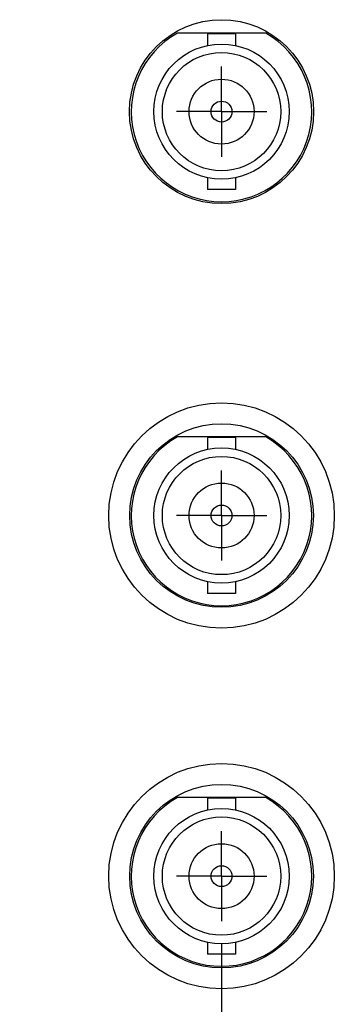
# Model space of a CAD drawing. Header units: inches. Extents: x 0 to 34, y 0 to 22.
# Tile 6 of 80: x 16.3 to 17.2, y 5.7 to 8.4. Entities that reach past the tile are written whole.
import ezdxf

# ---------------------------------------------------------------- set-up
doc = ezdxf.new("R2010")
doc.units = ezdxf.units.IN
doc.header["$LTSCALE"] = 1.87
doc.header["$MEASUREMENT"] = 0
doc.linetypes.add('CENTER', pattern=[0.6, 0.375, -0.075, 0.075, -0.075])
doc.layers.get('0').update_dxf_attribs({"linetype": 'CONTINUOUS'})
doc.layers.add('02___PRT_ALL_AXES', color=7, linetype='CONTINUOUS')
doc.layers.add('DIMENSIONS', color=7, linetype='CONTINUOUS')
doc.styles.get("Standard").update_dxf_attribs({"font": 'txt', "width": 0.8})
doc.dimstyles.new('DIMSTYLE_2', dxfattribs={"dimtxt": 0.125, "dimasz": 0.18, "dimexe": 0.18, "dimexo": 0.0625, "dimgap": 0.09, "dimtad": 0, "dimtih": 1, "dimtoh": 1, "dimdec": 3, "dimzin": 4, "dimdsep": 46, "dimtxsty": 'STANDARD', "dimblk": '_FILLED', "dimblk1": '_FILLED', "dimblk2": '_FILLED', "dimcen": 0.09, "dimadec": 0, "dimazin": 0, "dimtp": 0.01, "dimtm": 0.01, "dimtfac": 1, "dimtdec": 3, "dimtofl": 0, "dimtmove": 0, "dimatfit": 3, "dimldrblk": '_FILLED', "dimfxl": 1, "dimtolj": 1, "dimtzin": 4, "dimarcsym": 0})

# ---------------------------------------------------------------- blocks, each defined once
blk = doc.blocks.new('*D15')
at = {"layer": 'DIMENSIONS', "color": 2, "linetype": 'CONTINUOUS'}
blk.add_line((16.883, 5.8768), (16.883, 3.6779), dxfattribs=at)
at = {"layer": 'DIMENSIONS', "color": 2, "linetype": 'CONTINUOUS', "insert": (16.8205, 3.6154), "char_height": 0.125, "width": 1.725, "attachment_point": 3, "rotation": 90, "line_spacing_factor": 0.9}
blk.add_mtext('6X 4.031{\\Ftxt.shx;\\W1.000000;\\H0.125000; }[102.39]', dxfattribs=at)
blk = doc.blocks.new('_FILLED')
at = {"color": 0, "linetype": 'BYBLOCK'}
blk.add_solid([(0, 0), (-1, 0.174), (-1, -0.174)], dxfattribs=at)

msp = doc.modelspace()

# ---------------------------------------------------------------- linework, layer by layer
at = {"color": 7, "linetype": 'CONTINUOUS'}
for p, q in [((17.0053, 8.4024), (16.7606, 8.4024)), ((16.9215, 8.4006), (16.8445, 8.4006)), ((16.8445, 8.4006), (16.8445, 8.3679)), ((16.9215, 8.4006), (16.9215, 8.3679)), ((16.8445, 8.0009), (16.8445, 7.9681)), ((16.9215, 8.0009), (16.9215, 7.9681)), ((16.9215, 7.9681), (16.8445, 7.9681)), ((17.0053, 7.2824), (16.7606, 7.2824)), ((16.9215, 7.2806), (16.8445, 7.2806)), ((16.8445, 7.2806), (16.8445, 7.2479)), ((16.9215, 7.2806), (16.9215, 7.2479)), ((16.8445, 6.8809), (16.8445, 6.8481)), ((16.9215, 6.8809), (16.9215, 6.8481)), ((16.9215, 6.8481), (16.8445, 6.8481)), ((17.0053, 6.2824), (16.7606, 6.2824)), ((16.9215, 6.2806), (16.8445, 6.2806)), ((16.8445, 6.2806), (16.8445, 6.2479)), ((16.9215, 6.2806), (16.9215, 6.2479)), ((16.8445, 5.8809), (16.8445, 5.8481)), ((16.9215, 5.8809), (16.9215, 5.8481)), ((16.9215, 5.8481), (16.8445, 5.8481))]:
    msp.add_line(p, q, dxfattribs=at)
for centre, radius in [((16.883, 8.1844), 0.255), ((16.883, 8.1844), 0.1875), ((16.883, 8.1844), 0.164), ((16.883, 8.1844), 0.09), ((16.883, 8.1844), 0.029), ((16.883, 7.0644), 0.3125), ((16.883, 7.0644), 0.2545), ((16.883, 7.0644), 0.1875), ((16.883, 7.0644), 0.164), ((16.883, 7.0644), 0.09), ((16.883, 7.0644), 0.029), ((16.883, 6.0644), 0.3125), ((16.883, 6.0644), 0.2545), ((16.883, 6.0644), 0.1875), ((16.883, 6.0644), 0.164), ((16.883, 6.0644), 0.09), ((16.883, 6.0644), 0.029)]:
    msp.add_circle(centre, radius, dxfattribs=at)
for centre in [(16.883, 8.1844), (16.883, 7.0644), (16.883, 6.0644)]:
    msp.add_arc(centre, 0.25, 119.3081, 60.6919, dxfattribs=at)
at = {"layer": '02___PRT_ALL_AXES', "color": 7, "linetype": 'CENTER'}
for p, q in [((16.883, 8.1844), (16.883, 8.3095)), ((16.883, 8.1844), (16.7579, 8.1844)), ((16.883, 8.1844), (17.0081, 8.1844)), ((16.883, 8.1844), (16.883, 8.0593)), ((16.883, 7.0644), (16.883, 7.1895)), ((16.883, 7.0644), (16.7579, 7.0644)), ((16.883, 7.0644), (17.0081, 7.0644)), ((16.883, 7.0644), (16.883, 6.9393)), ((16.883, 6.0644), (16.883, 6.1895)), ((16.883, 6.0644), (16.7579, 6.0644)), ((16.883, 6.0644), (17.0081, 6.0644)), ((16.883, 6.0644), (16.883, 5.9393))]:
    msp.add_line(p, q, dxfattribs=at)

# ---------------------------------------------------------------- dimensions: what is measured, and where the dimension line sits
at = {"layer": 'DIMENSIONS', "color": 2, "linetype": 'CONTINUOUS'}
dim = msp.add_ordinate_dim(feature_location=(16.883, 5.8768), offset=(0, -2.1989), dtype=1, origin=(12.852, 5.9393), text='6X <>', dimstyle='DIMSTYLE_2', dxfattribs=at)
dim.commit()
dim.dimension.update_dxf_attribs({"geometry": '*D15', "text_midpoint": (17.0398, 2.5741)})

doc.saveas('drawing.dxf')
